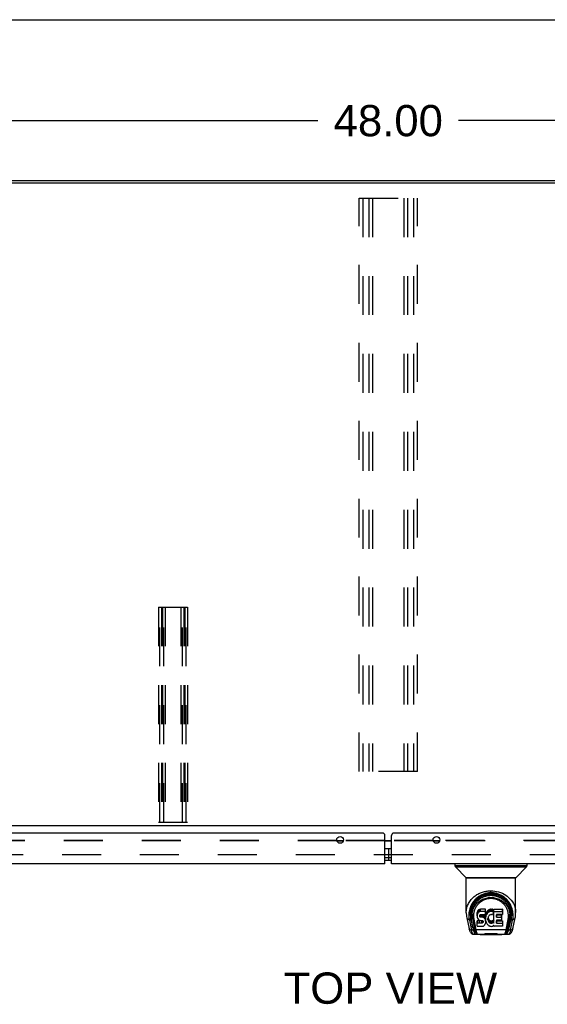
# Model space of a CAD drawing. Header units: inches. Extents: x 0 to 198, y 0 to 128.
# Tile 18 of 26: x 57 to 72, y 100 to 128. Entities that reach past the tile are written whole.
import ezdxf

# ---------------------------------------------------------------- set-up
doc = ezdxf.new("R2010")
doc.units = ezdxf.units.IN
doc.header["$LTSCALE"] = 10.872093
doc.header["$MEASUREMENT"] = 0
doc.linetypes.add('HIDDEN', pattern=[0.2, 0.1, -0.1])
doc.layers.get('0').update_dxf_attribs({"linetype": 'CONTINUOUS'})
for name, color, linetype in [('DEFAULT_2', 8, 'HIDDEN'), ('DIMENSIONS', 7, 'CONTINUOUS'), ('MASTER_DOOR_ASSEMBLY', 7, 'CONTINUOUS'), ('SLAVE_DOOR_ASSEMBLY', 7, 'CONTINUOUS')]:
    doc.layers.add(name, color=color, linetype=linetype)
doc.styles.get("Standard").update_dxf_attribs({"font": 'arial.ttf'})
doc.dimstyles.new('DIMSTYLE_1', dxfattribs={"dimtxt": 0.872093, "dimasz": 1.162791, "dimexe": 0.09, "dimexo": 0.07, "dimgap": 0.0375, "dimtad": 0, "dimtih": 1, "dimtoh": 1, "dimzin": 4, "dimdsep": 46, "dimtxsty": 'Standard', "dimblk": '_FILLED', "dimblk1": '_FILLED', "dimblk2": '_FILLED', "dimcen": 0.09, "dimazin": 1, "dimtfac": 1, "dimtdec": 3, "dimtofl": 0, "dimtmove": 0, "dimatfit": 3, "dimldrblk": '_FILLED', "dimfxl": 0, "dimtolj": 1, "dimtzin": 4, "dimarcsym": 0})

# ---------------------------------------------------------------- blocks, each defined once
blk = doc.blocks.new('_FILLED')
at = {"color": 0, "linetype": 'ByBlock'}
blk.add_solid([(0, 0), (-1, 0.2), (-1, -0.2)], dxfattribs=at)
blk = doc.blocks.new('*D1')
at = {"layer": 'DIMENSIONS', "color": 2, "linetype": 'Continuous'}
for p, q in [((43.179, 124.031), (43.179, 126.137)), ((91.179, 124.031), (91.179, 126.137)), ((43.179, 125.09), (65.219, 125.09)), ((91.179, 125.09), (69.138, 125.09))]:
    blk.add_line(p, q, dxfattribs=at)
at = {"layer": 'DIMENSIONS', "color": 2, "linetype": 'Continuous', "xscale": 1.1627906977, "yscale": 1.1627906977, "zscale": 1.1627906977, "rotation": 180}
blk.add_blockref('_FILLED', (43.179, 125.09), dxfattribs=at)
at = {"layer": 'DIMENSIONS', "color": 2, "linetype": 'Continuous', "xscale": 1.1627906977, "yscale": 1.1627906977, "zscale": 1.1627906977}
blk.add_blockref('_FILLED', (91.179, 125.09), dxfattribs=at)
at = {"layer": 'DIMENSIONS', "color": 2, "linetype": 'Continuous', "insert": (67.179, 125.526), "char_height": 0.8721, "width": 3.04746, "attachment_point": 2, "line_spacing_factor": 0.9}
blk.add_mtext('48.00', dxfattribs=at)

msp = doc.modelspace()

# ---------------------------------------------------------------- linework, layer by layer
at = {"color": 7, "linetype": 'Continuous'}
for p, q in [((0, 127.907), (197.674, 127.907)), ((86.49, 123.406), (47.868, 123.406))]:
    msp.add_line(p, q, dxfattribs=at)
at = {"color": 3, "linetype": 'Continuous'}
for p, q in [((43.291, 123.354), (91.067, 123.354)), ((91.127, 105.406), (43.231, 105.406)), ((65.742, 105.002), (65.928, 105.002)), ((65.745, 104.986), (65.924, 104.986)), ((67.085, 105.002), (67.272, 105.002)), ((67.085, 104.986), (67.272, 104.986)), ((68.429, 105.002), (68.616, 105.002)), ((68.433, 104.986), (68.612, 104.986))]:
    msp.add_line(p, q, dxfattribs=at)
at = {"layer": 'DEFAULT_2', "color": 8, "linetype": 'HIDDEN'}
for p, q in [((66.366, 106.927), (66.366, 122.927)), ((66.366, 122.927), (67.991, 122.927)), ((66.47, 122.927), (66.47, 106.927)), ((66.637, 122.927), (66.637, 106.927)), ((66.741, 122.927), (66.741, 106.927)), ((67.616, 122.927), (67.616, 106.927)), ((67.72, 122.927), (67.72, 106.927)), ((67.887, 122.927), (67.887, 106.927)), ((67.991, 106.927), (67.991, 122.927)), ((60.772, 111.51), (60.772, 105.51)), ((60.772, 111.51), (61.585, 111.51)), ((60.812, 105.51), (60.812, 111.51)), ((60.852, 111.51), (60.852, 105.51)), ((60.88, 111.51), (60.88, 105.51)), ((60.92, 105.51), (60.92, 111.51)), ((60.96, 111.51), (60.96, 105.51)), ((61.397, 111.51), (61.397, 105.51)), ((61.437, 105.51), (61.437, 111.51)), ((61.477, 111.51), (61.477, 105.51)), ((61.505, 111.51), (61.505, 105.51)), ((61.545, 105.51), (61.545, 111.51)), ((61.585, 111.51), (61.585, 105.51)), ((67.991, 106.927), (66.366, 106.927)), ((60.772, 105.51), (61.585, 105.51)), ((65.745, 104.986), (44.91, 104.986)), ((65.742, 105.002), (44.929, 105.002)), ((67.085, 104.986), (65.924, 104.986)), ((67.085, 105.002), (65.928, 105.002)), ((68.429, 105.002), (67.272, 105.002)), ((68.433, 104.986), (67.272, 104.986)), ((89.447, 104.986), (68.612, 104.986)), ((89.429, 105.002), (68.616, 105.002)), ((89.611, 104.594), (44.746, 104.594))]:
    msp.add_line(p, q, dxfattribs=at)
at = {"layer": 'MASTER_DOOR_ASSEMBLY', "color": 3, "linetype": 'Continuous'}
for p, q in [((67.272, 104.348), (67.272, 105.14)), ((90.784, 105.202), (67.335, 105.202)), ((90.557, 104.348), (67.272, 104.348))]:
    msp.add_line(p, q, dxfattribs=at)
at = {"layer": 'MASTER_DOOR_ASSEMBLY', "color": 7, "linetype": 'Continuous'}
for p, q in [((67.182, 104.772), (67.272, 104.772)), ((67.182, 104.772), (67.182, 104.452)), ((67.272, 104.512), (67.085, 104.512)), ((67.182, 104.452), (67.272, 104.452)), ((69.039, 104.348), (69.039, 104.286)), ((71.047, 104.286), (69.039, 104.286)), ((69.051, 104.258), (71.036, 104.258)), ((69.349, 103.96), (69.051, 104.258)), ((70.738, 103.96), (71.036, 104.258)), ((71.047, 104.348), (71.047, 104.286)), ((70.738, 103.96), (69.349, 103.96)), ((69.354, 103.955), (70.732, 103.955)), ((69.354, 102.983), (69.354, 103.955)), ((70.732, 102.983), (70.732, 103.955)), ((70.043, 103.538), (70.043, 103.594)), ((69.696, 103.06), (69.687, 103.052)), ((69.705, 103.066), (69.696, 103.06)), ((69.696, 102.993), (69.696, 103.06)), ((69.727, 103.076), (69.705, 103.066)), ((69.705, 102.999), (69.705, 103.066)), ((69.75, 103.083), (69.727, 103.076)), ((69.727, 103.009), (69.727, 103.076)), ((69.89, 103.083), (69.75, 103.083)), ((69.75, 103.017), (69.75, 103.083)), ((69.892, 103.041), (69.89, 103.083)), ((69.89, 103.017), (69.89, 103.083)), ((69.986, 103.066), (69.968, 103.053)), ((70.006, 103.075), (69.986, 103.066)), ((69.986, 102.999), (69.986, 103.066)), ((70.028, 103.08), (70.006, 103.075)), ((70.006, 103.008), (70.006, 103.075)), ((70.05, 103.082), (70.028, 103.08)), ((70.028, 103.013), (70.028, 103.08)), ((70.05, 103.082), (70.073, 103.081)), ((70.05, 103.015), (70.05, 103.082)), ((70.084, 103.08), (70.073, 103.081)), ((70.073, 103.015), (70.073, 103.081)), ((70.094, 103.076), (70.084, 103.08)), ((70.084, 103.013), (70.084, 103.08)), ((70.113, 103.064), (70.094, 103.076)), ((70.094, 103.01), (70.094, 103.076)), ((70.113, 103.064), (70.113, 102.998)), ((70.115, 103.061), (70.115, 102.998)), ((70.123, 103.081), (70.36, 103.081)), ((70.123, 102.689), (70.123, 103.081)), ((70.36, 103.081), (70.36, 103.015)), ((70.364, 103.077), (70.364, 102.936)), ((69.37, 102.84), (69.435, 102.534)), ((69.48, 103.014), (69.479, 102.951)), ((69.485, 102.801), (69.485, 102.855)), ((69.485, 102.801), (69.544, 102.523)), ((69.542, 102.562), (69.489, 102.833)), ((69.516, 102.941), (69.516, 102.918)), ((69.526, 102.82), (69.583, 102.527)), ((69.527, 102.816), (69.529, 102.812)), ((69.564, 102.799), (69.622, 102.507)), ((69.659, 102.986), (69.657, 102.963)), ((69.657, 102.896), (69.657, 102.963)), ((69.659, 102.919), (69.657, 102.896)), ((69.657, 102.896), (69.658, 102.872)), ((69.658, 102.872), (69.662, 102.848)), ((69.664, 103.01), (69.659, 102.986)), ((69.659, 102.919), (69.659, 102.986)), ((69.664, 102.943), (69.659, 102.919)), ((69.662, 102.848), (69.67, 102.826)), ((69.674, 103.032), (69.664, 103.01)), ((69.664, 102.943), (69.664, 103.01)), ((69.674, 102.965), (69.664, 102.943)), ((69.67, 102.826), (69.683, 102.806)), ((69.687, 103.052), (69.674, 103.032)), ((69.674, 102.965), (69.674, 103.032)), ((69.687, 102.985), (69.674, 102.965)), ((69.683, 102.806), (69.7, 102.789)), ((69.687, 102.985), (69.687, 103.052)), ((69.696, 102.993), (69.687, 102.985)), ((69.705, 102.999), (69.696, 102.993)), ((69.7, 102.789), (69.719, 102.775)), ((69.727, 103.009), (69.705, 102.999)), ((69.75, 103.017), (69.727, 103.009)), ((69.728, 102.884), (69.729, 102.899)), ((69.729, 102.876), (69.728, 102.884)), ((69.729, 102.899), (69.731, 102.914)), ((69.729, 102.876), (69.729, 102.899)), ((69.731, 102.869), (69.729, 102.876)), ((69.731, 102.914), (69.734, 102.921)), ((69.731, 102.869), (69.731, 102.914)), ((69.736, 102.863), (69.731, 102.869)), ((69.734, 102.921), (69.74, 102.926)), ((69.736, 102.863), (69.736, 102.922)), ((69.742, 102.859), (69.736, 102.863)), ((69.74, 102.926), (69.754, 102.93)), ((69.742, 102.926), (69.741, 102.926)), ((69.756, 102.922), (69.742, 102.926)), ((69.742, 102.859), (69.742, 102.926)), ((69.756, 102.855), (69.742, 102.859)), ((69.89, 103.017), (69.75, 103.017)), ((69.754, 102.93), (69.769, 102.931)), ((69.78, 102.922), (69.756, 102.922)), ((69.756, 102.855), (69.756, 102.922)), ((69.78, 102.856), (69.756, 102.855)), ((69.769, 102.931), (69.882, 102.931)), ((69.804, 102.921), (69.78, 102.922)), ((69.78, 102.856), (69.78, 102.922)), ((69.804, 102.854), (69.78, 102.856)), ((69.828, 102.916), (69.804, 102.921)), ((69.804, 102.854), (69.804, 102.921)), ((69.828, 102.849), (69.804, 102.854)), ((69.839, 102.911), (69.828, 102.916)), ((69.828, 102.849), (69.828, 102.916)), ((69.839, 102.844), (69.828, 102.849)), ((69.849, 102.904), (69.839, 102.911)), ((69.839, 102.844), (69.839, 102.911)), ((69.849, 102.838), (69.839, 102.844)), ((69.866, 102.888), (69.849, 102.904)), ((69.849, 102.838), (69.849, 102.904)), ((69.866, 102.821), (69.849, 102.838)), ((69.879, 102.868), (69.866, 102.888)), ((69.866, 102.821), (69.866, 102.888)), ((69.879, 102.801), (69.866, 102.821)), ((69.888, 102.845), (69.879, 102.868)), ((69.879, 102.801), (69.879, 102.868)), ((69.888, 102.779), (69.879, 102.801)), ((69.882, 102.931), (69.888, 102.932)), ((69.888, 102.932), (69.889, 102.937)), ((69.889, 102.842), (69.888, 102.845)), ((69.888, 102.779), (69.888, 102.845)), ((69.889, 102.937), (69.891, 102.95)), ((69.894, 102.919), (69.889, 102.875)), ((69.889, 102.808), (69.889, 102.875)), ((69.894, 102.853), (69.889, 102.808)), ((69.889, 102.808), (69.89, 102.786)), ((69.892, 102.974), (69.89, 103.017)), ((69.89, 102.786), (69.894, 102.764)), ((69.891, 102.95), (69.892, 102.974)), ((69.892, 102.974), (69.892, 103.041)), ((69.898, 102.941), (69.894, 102.919)), ((69.894, 102.853), (69.894, 102.919)), ((69.898, 102.874), (69.894, 102.853)), ((69.904, 102.963), (69.898, 102.941)), ((69.898, 102.874), (69.898, 102.941)), ((69.904, 102.896), (69.898, 102.874)), ((69.913, 102.983), (69.904, 102.963)), ((69.904, 102.896), (69.904, 102.963)), ((69.913, 102.917), (69.904, 102.896)), ((69.924, 103.003), (69.913, 102.983)), ((69.913, 102.917), (69.913, 102.983)), ((69.924, 102.936), (69.913, 102.917)), ((69.937, 103.021), (69.924, 103.003)), ((69.924, 102.936), (69.924, 103.003)), ((69.937, 102.954), (69.924, 102.936)), ((69.951, 103.038), (69.937, 103.021)), ((69.937, 102.954), (69.937, 103.021)), ((69.951, 102.971), (69.937, 102.954)), ((69.968, 103.053), (69.951, 103.038)), ((69.951, 102.971), (69.951, 103.038)), ((69.968, 102.986), (69.951, 102.971)), ((69.96, 102.824), (69.959, 102.797)), ((69.959, 102.797), (69.96, 102.784)), ((69.963, 102.851), (69.96, 102.824)), ((69.96, 102.784), (69.96, 102.824)), ((69.96, 102.784), (69.963, 102.771)), ((69.962, 102.843), (69.963, 102.838)), ((69.967, 102.863), (69.963, 102.851)), ((69.963, 102.838), (69.973, 102.813)), ((69.963, 102.771), (69.963, 102.838)), ((69.972, 102.875), (69.967, 102.863)), ((69.968, 102.986), (69.968, 103.053)), ((69.986, 102.999), (69.968, 102.986)), ((69.987, 102.898), (69.972, 102.875)), ((69.973, 102.813), (69.987, 102.79)), ((69.973, 102.746), (69.973, 102.813)), ((70.006, 103.008), (69.986, 102.999)), ((69.995, 102.909), (69.987, 102.898)), ((69.987, 102.79), (69.996, 102.78)), ((69.987, 102.723), (69.987, 102.79)), ((70.006, 102.916), (69.995, 102.909)), ((70.028, 103.013), (70.006, 103.008)), ((70.031, 102.927), (70.006, 102.916)), ((70.05, 103.015), (70.028, 103.013)), ((70.043, 102.93), (70.031, 102.927)), ((70.057, 102.93), (70.043, 102.93)), ((70.073, 103.015), (70.05, 103.015)), ((70.07, 102.927), (70.057, 102.93)), ((70.082, 102.922), (70.07, 102.927)), ((70.084, 103.013), (70.073, 103.015)), ((70.094, 103.01), (70.084, 103.013)), ((70.114, 102.992), (70.088, 102.924)), ((70.113, 102.998), (70.094, 103.01)), ((70.123, 103.015), (70.36, 103.015)), ((70.193, 102.927), (70.193, 102.859)), ((70.36, 102.931), (70.198, 102.931)), ((70.198, 102.922), (70.329, 102.922)), ((70.198, 102.855), (70.198, 102.922)), ((70.198, 102.855), (70.329, 102.855)), ((70.329, 102.922), (70.329, 102.855)), ((70.334, 102.917), (70.334, 102.777)), ((70.465, 102.507), (70.522, 102.796)), ((70.504, 102.527), (70.561, 102.817)), ((70.542, 102.523), (70.602, 102.801)), ((70.545, 102.562), (70.598, 102.833)), ((70.561, 102.817), (70.561, 102.821)), ((70.602, 102.855), (70.602, 102.801)), ((70.607, 103.014), (70.608, 102.951)), ((70.614, 102.941), (70.614, 102.941)), ((70.614, 102.928), (70.614, 102.928)), ((70.652, 102.534), (70.717, 102.84)), ((69.441, 102.773), (69.5, 102.495)), ((69.576, 102.562), (69.542, 102.562)), ((70.465, 102.507), (69.622, 102.507)), ((69.66, 102.61), (69.66, 102.752)), ((69.724, 102.757), (69.664, 102.756)), ((69.664, 102.689), (69.664, 102.756)), ((69.724, 102.69), (69.664, 102.689)), ((69.665, 102.605), (69.809, 102.605)), ((69.719, 102.775), (69.731, 102.771)), ((69.784, 102.757), (69.724, 102.757)), ((69.724, 102.69), (69.724, 102.757)), ((69.784, 102.69), (69.724, 102.69)), ((69.731, 102.771), (69.742, 102.769)), ((69.742, 102.769), (69.79, 102.769)), ((69.8, 102.758), (69.784, 102.757)), ((69.784, 102.69), (69.784, 102.757)), ((69.8, 102.691), (69.784, 102.69)), ((69.79, 102.769), (69.797, 102.768)), ((69.797, 102.768), (69.804, 102.766)), ((69.806, 102.762), (69.8, 102.758)), ((69.8, 102.691), (69.8, 102.758)), ((69.806, 102.695), (69.8, 102.691)), ((69.804, 102.766), (69.81, 102.761)), ((69.808, 102.763), (69.806, 102.762)), ((69.806, 102.695), (69.806, 102.762)), ((69.812, 102.7), (69.806, 102.695)), ((69.809, 102.605), (69.821, 102.607)), ((69.81, 102.761), (69.815, 102.755)), ((69.812, 102.7), (69.812, 102.76)), ((69.821, 102.712), (69.812, 102.7)), ((69.815, 102.755), (69.822, 102.742)), ((69.821, 102.712), (69.821, 102.743)), ((69.823, 102.719), (69.821, 102.712)), ((69.821, 102.607), (69.832, 102.611)), ((69.822, 102.742), (69.824, 102.726)), ((69.823, 102.719), (69.823, 102.731)), ((69.824, 102.726), (69.823, 102.719)), ((69.832, 102.611), (69.852, 102.625)), ((69.852, 102.625), (69.869, 102.641)), ((69.869, 102.641), (69.875, 102.651)), ((69.875, 102.651), (69.881, 102.662)), ((69.881, 102.662), (69.889, 102.685)), ((69.895, 102.755), (69.888, 102.779)), ((69.889, 102.685), (69.896, 102.708)), ((69.894, 102.764), (69.898, 102.742)), ((69.897, 102.732), (69.895, 102.755)), ((69.896, 102.708), (69.897, 102.732)), ((69.897, 102.732), (69.897, 102.746)), ((69.898, 102.742), (69.905, 102.721)), ((69.905, 102.721), (69.926, 102.682)), ((69.926, 102.682), (69.939, 102.663)), ((69.939, 102.663), (69.954, 102.647)), ((69.954, 102.647), (69.97, 102.632)), ((69.963, 102.771), (69.973, 102.746)), ((69.97, 102.632), (69.988, 102.618)), ((69.973, 102.746), (69.987, 102.723)), ((69.987, 102.723), (69.996, 102.713)), ((69.988, 102.618), (69.998, 102.613)), ((69.996, 102.78), (70.006, 102.771)), ((69.996, 102.713), (69.996, 102.78)), ((69.996, 102.713), (70.006, 102.704)), ((69.998, 102.613), (70.008, 102.609)), ((70.006, 102.771), (70.017, 102.763)), ((70.006, 102.704), (70.006, 102.771)), ((70.006, 102.704), (70.017, 102.697)), ((70.008, 102.609), (70.03, 102.603)), ((70.017, 102.763), (70.029, 102.759)), ((70.017, 102.697), (70.017, 102.763)), ((70.017, 102.697), (70.029, 102.692)), ((70.029, 102.759), (70.042, 102.756)), ((70.029, 102.692), (70.029, 102.759)), ((70.029, 102.692), (70.042, 102.689)), ((70.03, 102.603), (70.052, 102.601)), ((70.042, 102.756), (70.056, 102.756)), ((70.042, 102.689), (70.042, 102.756)), ((70.042, 102.689), (70.056, 102.689)), ((70.052, 102.601), (70.074, 102.604)), ((70.056, 102.756), (70.069, 102.758)), ((70.056, 102.689), (70.056, 102.756)), ((70.056, 102.689), (70.069, 102.691)), ((70.069, 102.758), (70.082, 102.762)), ((70.069, 102.691), (70.069, 102.758)), ((70.069, 102.691), (70.082, 102.695)), ((70.074, 102.604), (70.095, 102.611)), ((70.082, 102.762), (70.094, 102.767)), ((70.082, 102.695), (70.082, 102.762)), ((70.082, 102.695), (70.094, 102.7)), ((70.094, 102.767), (70.105, 102.775)), ((70.094, 102.7), (70.094, 102.767)), ((70.094, 102.7), (70.105, 102.708)), ((70.095, 102.611), (70.114, 102.622)), ((70.105, 102.775), (70.105, 102.708)), ((70.111, 102.774), (70.123, 102.756)), ((70.111, 102.707), (70.111, 102.774)), ((70.111, 102.707), (70.123, 102.689)), ((70.114, 102.622), (70.115, 102.623)), ((70.125, 102.623), (70.115, 102.623)), ((70.125, 102.61), (70.125, 102.623)), ((70.361, 102.605), (70.13, 102.605)), ((70.195, 102.768), (70.195, 102.691)), ((70.329, 102.773), (70.199, 102.773)), ((70.199, 102.753), (70.361, 102.753)), ((70.199, 102.686), (70.199, 102.753)), ((70.199, 102.686), (70.361, 102.686)), ((70.361, 102.753), (70.361, 102.686)), ((70.365, 102.749), (70.365, 102.61)), ((70.545, 102.562), (70.511, 102.562)), ((70.587, 102.495), (70.646, 102.773)), ((69.559, 102.38), (69.76, 102.38)), ((69.601, 102.459), (69.593, 102.459)), ((69.619, 102.419), (69.598, 102.419)), ((69.599, 102.463), (69.602, 102.453)), ((69.603, 102.452), (69.602, 102.453)), ((69.647, 102.381), (69.639, 102.38)), ((69.645, 102.38), (69.639, 102.38)), ((69.645, 102.38), (69.644, 102.38)), ((70.337, 102.368), (69.75, 102.368)), ((70.219, 102.388), (69.868, 102.388)), ((70.327, 102.38), (70.528, 102.38)), ((70.448, 102.38), (70.44, 102.381)), ((70.443, 102.38), (70.442, 102.38)), ((70.489, 102.419), (70.468, 102.419)), ((70.484, 102.453), (70.488, 102.463)), ((70.484, 102.452), (70.484, 102.453)), ((70.494, 102.459), (70.486, 102.459))]:
    msp.add_line(p, q, dxfattribs=at)
for points in [[(69.354, 102.983), (69.354, 102.988), (69.356, 103.021), (69.359, 103.055), (69.365, 103.087), (69.372, 103.12), (69.381, 103.152), (69.392, 103.183), (69.405, 103.213), (69.419, 103.242), (69.435, 103.27), (69.453, 103.297), (69.471, 103.323), (69.491, 103.348), (69.512, 103.371), (69.533, 103.394), (69.556, 103.415), (69.579, 103.434), (69.603, 103.453), (69.627, 103.47), (69.652, 103.486), (69.677, 103.5), (69.703, 103.514), (69.729, 103.526), (69.754, 103.537), (69.78, 103.547), (69.807, 103.556), (69.833, 103.564), (69.859, 103.571), (69.886, 103.577), (69.912, 103.582), (69.939, 103.586), (69.965, 103.59), (69.991, 103.592), (70.017, 103.593), (70.043, 103.594)], [(69.432, 102.895), (69.435, 102.95), (69.439, 102.986), (69.445, 103.022), (69.454, 103.056), (69.464, 103.09), (69.476, 103.123), (69.489, 103.155), (69.504, 103.186), (69.521, 103.215), (69.539, 103.243), (69.558, 103.269), (69.578, 103.294), (69.598, 103.317), (69.62, 103.339), (69.642, 103.359), (69.664, 103.378), (69.687, 103.395), (69.711, 103.411), (69.734, 103.426), (69.758, 103.439), (69.781, 103.451), (69.805, 103.462), (69.829, 103.471), (69.853, 103.48), (69.877, 103.487), (69.901, 103.493), (69.925, 103.498), (69.948, 103.503), (69.972, 103.506), (69.996, 103.508), (70.02, 103.51), (70.043, 103.51), (70.067, 103.51), (70.091, 103.508), (70.114, 103.506), (70.138, 103.503), (70.162, 103.498), (70.186, 103.493), (70.21, 103.487), (70.233, 103.48), (70.257, 103.471), (70.281, 103.462), (70.305, 103.451), (70.329, 103.439), (70.353, 103.426), (70.376, 103.411), (70.399, 103.396), (70.422, 103.378), (70.445, 103.359), (70.467, 103.339), (70.488, 103.317), (70.509, 103.294), (70.529, 103.269), (70.548, 103.243), (70.566, 103.215), (70.582, 103.186), (70.598, 103.155), (70.611, 103.123), (70.623, 103.09), (70.633, 103.056), (70.641, 103.022), (70.648, 102.986), (70.652, 102.95)], [(70.043, 103.538), (70.021, 103.537), (69.999, 103.536), (69.976, 103.534), (69.953, 103.531), (69.93, 103.527), (69.907, 103.522), (69.884, 103.517), (69.861, 103.51), (69.838, 103.502), (69.815, 103.494), (69.792, 103.484), (69.769, 103.473), (69.746, 103.461), (69.724, 103.447), (69.701, 103.433), (69.679, 103.417), (69.657, 103.4), (69.635, 103.381), (69.614, 103.361), (69.593, 103.34), (69.573, 103.317), (69.554, 103.293), (69.536, 103.267), (69.519, 103.24), (69.503, 103.211), (69.489, 103.182), (69.476, 103.151), (69.464, 103.119), (69.454, 103.086), (69.446, 103.053), (69.44, 103.019), (69.436, 102.984), (69.434, 102.949), (69.433, 102.914)], [(69.473, 102.941), (69.475, 102.983), (69.483, 103.035), (69.494, 103.084), (69.51, 103.13), (69.528, 103.174), (69.55, 103.214), (69.574, 103.253), (69.601, 103.289), (69.631, 103.322), (69.663, 103.353), (69.697, 103.381), (69.734, 103.407), (69.773, 103.43), (69.814, 103.45), (69.857, 103.467), (69.901, 103.481), (69.947, 103.49), (69.994, 103.496), (70.042, 103.498), (70.089, 103.497), (70.136, 103.491), (70.182, 103.481), (70.226, 103.468), (70.269, 103.452), (70.311, 103.432), (70.35, 103.409), (70.386, 103.384), (70.421, 103.356), (70.453, 103.325), (70.483, 103.292), (70.51, 103.256), (70.535, 103.218), (70.557, 103.178), (70.576, 103.134), (70.591, 103.089), (70.603, 103.04), (70.611, 102.988), (70.614, 102.941)], [(69.516, 102.941), (69.517, 102.961), (69.518, 102.985), (69.521, 103.009), (69.525, 103.033), (69.529, 103.057), (69.535, 103.08), (69.542, 103.102), (69.55, 103.125), (69.558, 103.146), (69.568, 103.167), (69.578, 103.187), (69.589, 103.207), (69.6, 103.226), (69.612, 103.244), (69.625, 103.261), (69.638, 103.278), (69.652, 103.294), (69.666, 103.309), (69.68, 103.323), (69.695, 103.336), (69.71, 103.349), (69.725, 103.361), (69.741, 103.372), (69.756, 103.383), (69.772, 103.393), (69.788, 103.402), (69.804, 103.41), (69.82, 103.418), (69.836, 103.425), (69.851, 103.432), (69.867, 103.438), (69.883, 103.443), (69.899, 103.448), (69.915, 103.452), (69.931, 103.456), (69.947, 103.459), (69.963, 103.462), (69.979, 103.464), (69.995, 103.466), (70.011, 103.467), (70.027, 103.468), (70.043, 103.468), (70.059, 103.468), (70.075, 103.467), (70.09, 103.466), (70.106, 103.464), (70.122, 103.462), (70.138, 103.459), (70.154, 103.456), (70.17, 103.452), (70.186, 103.448), (70.202, 103.443), (70.218, 103.438), (70.234, 103.432), (70.25, 103.425), (70.266, 103.418), (70.282, 103.411), (70.298, 103.402), (70.314, 103.393), (70.33, 103.383), (70.345, 103.373), (70.361, 103.362), (70.376, 103.35), (70.391, 103.337), (70.406, 103.324), (70.42, 103.309), (70.434, 103.294), (70.448, 103.278), (70.461, 103.262), (70.474, 103.244), (70.486, 103.226), (70.498, 103.207), (70.509, 103.188), (70.519, 103.167), (70.529, 103.147), (70.537, 103.125), (70.545, 103.103), (70.552, 103.08), (70.557, 103.057), (70.562, 103.033), (70.566, 103.01), (70.568, 102.985), (70.57, 102.961), (70.57, 102.941)], [(69.516, 102.918), (69.518, 102.956), (69.524, 102.998), (69.533, 103.04), (69.547, 103.081), (69.564, 103.12), (69.585, 103.157), (69.608, 103.192), (69.633, 103.224), (69.66, 103.253), (69.689, 103.279), (69.719, 103.302), (69.75, 103.323), (69.782, 103.341), (69.814, 103.357), (69.846, 103.37), (69.879, 103.381), (69.912, 103.39), (69.945, 103.397), (69.978, 103.402), (70.011, 103.404), (70.044, 103.405), (70.077, 103.404), (70.11, 103.402), (70.142, 103.397), (70.175, 103.39), (70.208, 103.381), (70.24, 103.37), (70.272, 103.357), (70.304, 103.342), (70.335, 103.324), (70.366, 103.303), (70.396, 103.28), (70.426, 103.253), (70.454, 103.224), (70.479, 103.192), (70.503, 103.157), (70.523, 103.12), (70.54, 103.081), (70.554, 103.04), (70.563, 102.997), (70.569, 102.954), (70.57, 102.918)], [(70.522, 102.796), (70.526, 102.818), (70.528, 102.84), (70.53, 102.862), (70.531, 102.884), (70.531, 102.906), (70.529, 102.928), (70.527, 102.95), (70.524, 102.972), (70.52, 102.993), (70.515, 103.014), (70.509, 103.035), (70.502, 103.056), (70.494, 103.076), (70.486, 103.095), (70.476, 103.114), (70.466, 103.133), (70.456, 103.15), (70.445, 103.166), (70.433, 103.183), (70.421, 103.199), (70.409, 103.213), (70.396, 103.227), (70.382, 103.24), (70.368, 103.253), (70.355, 103.265), (70.341, 103.276), (70.327, 103.287), (70.312, 103.297), (70.298, 103.306), (70.284, 103.314), (70.269, 103.322), (70.254, 103.33), (70.239, 103.336), (70.225, 103.343), (70.21, 103.348), (70.195, 103.354), (70.18, 103.358), (70.165, 103.362), (70.15, 103.366), (70.134, 103.369), (70.119, 103.372), (70.104, 103.374), (70.089, 103.375), (70.074, 103.377), (70.059, 103.377), (70.044, 103.378), (70.029, 103.377), (70.014, 103.377), (69.998, 103.375), (69.983, 103.374), (69.968, 103.372), (69.953, 103.369), (69.938, 103.366), (69.923, 103.362), (69.908, 103.358), (69.893, 103.354), (69.878, 103.349), (69.863, 103.343), (69.849, 103.337), (69.834, 103.33), (69.819, 103.323), (69.804, 103.315), (69.79, 103.307), (69.776, 103.298), (69.762, 103.288), (69.747, 103.277), (69.733, 103.266), (69.72, 103.255), (69.706, 103.242), (69.692, 103.228), (69.68, 103.215), (69.667, 103.2), (69.655, 103.184), (69.643, 103.168), (69.632, 103.151), (69.621, 103.134), (69.611, 103.116), (69.602, 103.096), (69.593, 103.077), (69.586, 103.058), (69.579, 103.037), (69.572, 103.016), (69.567, 102.995), (69.563, 102.974)], [(70.043, 103.594), (70.096, 103.592), (70.148, 103.586), (70.202, 103.577), (70.255, 103.564), (70.309, 103.546), (70.362, 103.524), (70.411, 103.5), (70.456, 103.472), (70.497, 103.443), (70.535, 103.411), (70.573, 103.374), (70.608, 103.333), (70.641, 103.286), (70.671, 103.236), (70.696, 103.18), (70.715, 103.121), (70.727, 103.057), (70.732, 102.991), (70.732, 102.984)], [(70.653, 102.914), (70.653, 102.949), (70.651, 102.984), (70.647, 103.019), (70.641, 103.053), (70.633, 103.086), (70.623, 103.119), (70.611, 103.151), (70.598, 103.182), (70.584, 103.211), (70.568, 103.24), (70.551, 103.267), (70.533, 103.292), (70.514, 103.317), (70.494, 103.339), (70.473, 103.361), (70.452, 103.381), (70.43, 103.4), (70.408, 103.417), (70.386, 103.433), (70.363, 103.447), (70.341, 103.461), (70.318, 103.473), (70.295, 103.484), (70.272, 103.494), (70.249, 103.502), (70.226, 103.51), (70.203, 103.517), (70.179, 103.522), (70.156, 103.527), (70.133, 103.531), (70.111, 103.534), (70.088, 103.536), (70.066, 103.537), (70.043, 103.538)], [(69.354, 102.983), (69.355, 102.956), (69.358, 102.914), (69.364, 102.872), (69.37, 102.84)], [(69.37, 102.84), (69.37, 102.839), (69.373, 102.831), (69.377, 102.823), (69.384, 102.817), (69.392, 102.811), (69.401, 102.806), (69.412, 102.803), (69.424, 102.8), (69.436, 102.8)], [(69.436, 102.8), (69.434, 102.819), (69.433, 102.838), (69.432, 102.856), (69.432, 102.875), (69.432, 102.895)], [(69.467, 102.926), (69.462, 102.922), (69.456, 102.918), (69.449, 102.916), (69.441, 102.914), (69.433, 102.914)], [(69.441, 102.8), (69.441, 102.8), (69.44, 102.8), (69.439, 102.8), (69.438, 102.8), (69.437, 102.8), (69.436, 102.8)], [(69.441, 102.773), (69.44, 102.777), (69.439, 102.782), (69.438, 102.786), (69.438, 102.791), (69.437, 102.795), (69.436, 102.8)], [(69.48, 102.828), (69.479, 102.823), (69.476, 102.818), (69.473, 102.814), (69.468, 102.81), (69.462, 102.806), (69.456, 102.803), (69.449, 102.801), (69.441, 102.8)], [(69.447, 102.773), (69.453, 102.774), (69.46, 102.776), (69.466, 102.779), (69.472, 102.782), (69.477, 102.786), (69.481, 102.791), (69.483, 102.796), (69.485, 102.801)], [(69.473, 102.941), (69.472, 102.936), (69.47, 102.931), (69.467, 102.926)], [(69.473, 102.928), (69.473, 102.932), (69.473, 102.941)], [(69.473, 102.928), (69.473, 102.922), (69.473, 102.903), (69.474, 102.884), (69.476, 102.865), (69.478, 102.847), (69.48, 102.828)], [(69.48, 102.828), (69.481, 102.823), (69.482, 102.819), (69.483, 102.815), (69.483, 102.81), (69.484, 102.806), (69.485, 102.801)], [(69.516, 102.918), (69.517, 102.901), (69.518, 102.873), (69.522, 102.845), (69.526, 102.82)], [(69.526, 102.82), (69.526, 102.819), (69.527, 102.816)], [(69.565, 102.796), (69.559, 102.796), (69.554, 102.796), (69.549, 102.797), (69.544, 102.799), (69.539, 102.801), (69.536, 102.803), (69.532, 102.806), (69.53, 102.809), (69.528, 102.813), (69.526, 102.817)], [(69.529, 102.812), (69.531, 102.809), (69.534, 102.806), (69.538, 102.804), (69.543, 102.802), (69.548, 102.8), (69.553, 102.799), (69.559, 102.799), (69.564, 102.799)], [(69.563, 102.974), (69.56, 102.953), (69.558, 102.931), (69.556, 102.909), (69.556, 102.887), (69.557, 102.865), (69.558, 102.843), (69.561, 102.821), (69.564, 102.799)], [(70.522, 102.796), (70.527, 102.796), (70.533, 102.796), (70.538, 102.797), (70.543, 102.799), (70.547, 102.801), (70.551, 102.803), (70.555, 102.806), (70.557, 102.809), (70.559, 102.813), (70.561, 102.817)], [(70.561, 102.821), (70.562, 102.824), (70.562, 102.827), (70.563, 102.83), (70.563, 102.833), (70.564, 102.836), (70.564, 102.839), (70.565, 102.843), (70.565, 102.846), (70.566, 102.85), (70.566, 102.853), (70.567, 102.857), (70.567, 102.861), (70.568, 102.865), (70.568, 102.869), (70.568, 102.873), (70.569, 102.877), (70.569, 102.882), (70.569, 102.886), (70.57, 102.891), (70.57, 102.896), (70.57, 102.9), (70.57, 102.905), (70.57, 102.91), (70.57, 102.915), (70.57, 102.941)], [(70.602, 102.801), (70.603, 102.806), (70.603, 102.81), (70.604, 102.815), (70.605, 102.819), (70.606, 102.823), (70.607, 102.828)], [(70.602, 102.801), (70.603, 102.796), (70.606, 102.791), (70.61, 102.787), (70.614, 102.783), (70.62, 102.779), (70.626, 102.777), (70.633, 102.774), (70.64, 102.773)], [(70.607, 102.828), (70.609, 102.847), (70.611, 102.865), (70.613, 102.884), (70.614, 102.903), (70.614, 102.922), (70.614, 102.928)], [(70.607, 102.828), (70.608, 102.823), (70.611, 102.817), (70.615, 102.812), (70.621, 102.808), (70.627, 102.805), (70.635, 102.802), (70.643, 102.8), (70.651, 102.8)], [(70.614, 102.941), (70.614, 102.933), (70.614, 102.928)], [(70.614, 102.941), (70.615, 102.936), (70.617, 102.931), (70.62, 102.926)], [(70.62, 102.926), (70.625, 102.922), (70.631, 102.918), (70.638, 102.916), (70.646, 102.914), (70.653, 102.914)], [(70.651, 102.8), (70.65, 102.795), (70.649, 102.791), (70.649, 102.786), (70.648, 102.782), (70.647, 102.777), (70.646, 102.773)], [(70.652, 102.95), (70.655, 102.895), (70.655, 102.875), (70.655, 102.856), (70.654, 102.838), (70.653, 102.819), (70.651, 102.8)], [(70.651, 102.8), (70.663, 102.8), (70.674, 102.802), (70.684, 102.805), (70.694, 102.81), (70.702, 102.815), (70.708, 102.822), (70.714, 102.83), (70.717, 102.838), (70.717, 102.84)], [(70.717, 102.84), (70.723, 102.871), (70.729, 102.913), (70.732, 102.956), (70.732, 102.983)], [(69.5, 102.495), (69.488, 102.495), (69.477, 102.497), (69.467, 102.5), (69.458, 102.505), (69.45, 102.51), (69.443, 102.517), (69.438, 102.525), (69.435, 102.533), (69.435, 102.534)], [(69.435, 102.534), (69.438, 102.52), (69.444, 102.498), (69.449, 102.48), (69.456, 102.463), (69.462, 102.449), (69.47, 102.435), (69.478, 102.423), (69.487, 102.412), (69.498, 102.402), (69.511, 102.393), (69.524, 102.386), (69.539, 102.382), (69.555, 102.38), (69.559, 102.38)], [(69.441, 102.773), (69.442, 102.773), (69.443, 102.773), (69.444, 102.773), (69.445, 102.773), (69.446, 102.773), (69.447, 102.773)], [(69.544, 102.523), (69.543, 102.518), (69.54, 102.513), (69.536, 102.509), (69.532, 102.505), (69.526, 102.501), (69.52, 102.498), (69.513, 102.496), (69.506, 102.495)], [(69.544, 102.523), (69.55, 102.499), (69.556, 102.479), (69.562, 102.461), (69.569, 102.446), (69.576, 102.435), (69.583, 102.426), (69.59, 102.421), (69.598, 102.419)], [(69.622, 102.507), (69.616, 102.506), (69.611, 102.507), (69.606, 102.508), (69.601, 102.509), (69.597, 102.511), (69.593, 102.513), (69.589, 102.516), (69.586, 102.519), (69.584, 102.522), (69.583, 102.526), (69.583, 102.527)], [(69.583, 102.527), (69.585, 102.515), (69.588, 102.502), (69.592, 102.488), (69.595, 102.475), (69.599, 102.463)], [(69.622, 102.507), (69.624, 102.492), (69.627, 102.479), (69.63, 102.466), (69.633, 102.454), (69.636, 102.442), (69.639, 102.432)], [(69.664, 102.756), (69.664, 102.756), (69.663, 102.756), (69.663, 102.756), (69.663, 102.756), (69.662, 102.756), (69.662, 102.755), (69.661, 102.755), (69.661, 102.755), (69.661, 102.754), (69.66, 102.754), (69.66, 102.753), (69.66, 102.753), (69.66, 102.752), (69.66, 102.752)], [(69.664, 102.689), (69.664, 102.689), (69.663, 102.689), (69.663, 102.689), (69.663, 102.689), (69.662, 102.689), (69.662, 102.688), (69.661, 102.688), (69.661, 102.688), (69.661, 102.687), (69.66, 102.687), (69.66, 102.687), (69.66, 102.686), (69.66, 102.685), (69.66, 102.685)], [(70.447, 102.432), (70.451, 102.442), (70.454, 102.454), (70.457, 102.466), (70.46, 102.479), (70.463, 102.492), (70.465, 102.507)], [(70.504, 102.527), (70.503, 102.523), (70.501, 102.52), (70.498, 102.517), (70.495, 102.514), (70.491, 102.511), (70.487, 102.509), (70.482, 102.508), (70.477, 102.507), (70.471, 102.506), (70.465, 102.507)], [(70.488, 102.463), (70.492, 102.475), (70.495, 102.488), (70.498, 102.502), (70.502, 102.515), (70.504, 102.527)], [(70.489, 102.419), (70.497, 102.421), (70.504, 102.426), (70.511, 102.435), (70.518, 102.446), (70.525, 102.461), (70.531, 102.479), (70.537, 102.499), (70.542, 102.523)], [(70.528, 102.38), (70.543, 102.381), (70.556, 102.384), (70.569, 102.389), (70.58, 102.396), (70.591, 102.404), (70.6, 102.413), (70.609, 102.423), (70.616, 102.433), (70.623, 102.445), (70.629, 102.457), (70.634, 102.471), (70.64, 102.486), (70.645, 102.503), (70.649, 102.522), (70.652, 102.534)], [(70.581, 102.495), (70.574, 102.496), (70.568, 102.498), (70.561, 102.501), (70.556, 102.504), (70.551, 102.508), (70.547, 102.513), (70.544, 102.518), (70.542, 102.523)], [(70.652, 102.533), (70.649, 102.526), (70.645, 102.518), (70.638, 102.512), (70.631, 102.506), (70.621, 102.501), (70.611, 102.497), (70.599, 102.495), (70.587, 102.495)], [(70.64, 102.773), (70.642, 102.773), (70.643, 102.773), (70.645, 102.773), (70.646, 102.773)], [(69.506, 102.495), (69.505, 102.495), (69.504, 102.495), (69.503, 102.495), (69.502, 102.495), (69.501, 102.495), (69.5, 102.495)], [(69.559, 102.38), (69.551, 102.382), (69.543, 102.387), (69.535, 102.397), (69.527, 102.41), (69.52, 102.426), (69.513, 102.446), (69.506, 102.469), (69.5, 102.495)], [(69.559, 102.38), (69.567, 102.381), (69.574, 102.383), (69.58, 102.386), (69.586, 102.391), (69.591, 102.397), (69.595, 102.404), (69.597, 102.411), (69.598, 102.419)], [(69.639, 102.432), (69.634, 102.432), (69.629, 102.432), (69.624, 102.434), (69.619, 102.435), (69.615, 102.438), (69.611, 102.441), (69.607, 102.444), (69.605, 102.448), (69.603, 102.452)], [(69.603, 102.452), (69.608, 102.44), (69.614, 102.427), (69.621, 102.417), (69.627, 102.407), (69.635, 102.399), (69.643, 102.392), (69.652, 102.387), (69.661, 102.383), (69.671, 102.38), (69.679, 102.38)], [(69.639, 102.432), (69.646, 102.416), (69.652, 102.403), (69.659, 102.393), (69.665, 102.386), (69.672, 102.381), (69.679, 102.38)], [(69.657, 102.385), (69.654, 102.383), (69.647, 102.381)], [(69.76, 102.38), (69.78, 102.38), (69.803, 102.382), (69.826, 102.384), (69.851, 102.387), (69.876, 102.39), (69.903, 102.393), (69.931, 102.395), (69.959, 102.398), (69.988, 102.399), (70.017, 102.4), (70.046, 102.401), (70.075, 102.4), (70.104, 102.399), (70.133, 102.397), (70.161, 102.395), (70.188, 102.392), (70.214, 102.389), (70.239, 102.386), (70.263, 102.384), (70.285, 102.382), (70.307, 102.38), (70.327, 102.38)], [(69.76, 102.38), (69.782, 102.38), (69.809, 102.382), (69.836, 102.385), (69.864, 102.387), (69.893, 102.39), (69.922, 102.393), (69.952, 102.395), (69.982, 102.397), (70.013, 102.398), (70.043, 102.399), (70.073, 102.398), (70.104, 102.397), (70.134, 102.395), (70.164, 102.393), (70.193, 102.39), (70.222, 102.387), (70.25, 102.385), (70.278, 102.382), (70.304, 102.38), (70.327, 102.38)], [(70.408, 102.38), (70.415, 102.38), (70.425, 102.383), (70.435, 102.387), (70.444, 102.392), (70.452, 102.399), (70.46, 102.407), (70.466, 102.417), (70.473, 102.427), (70.479, 102.44), (70.484, 102.452)], [(70.408, 102.38), (70.414, 102.381), (70.421, 102.386), (70.428, 102.393), (70.435, 102.403), (70.441, 102.416), (70.447, 102.432)], [(70.44, 102.381), (70.433, 102.383), (70.43, 102.385)], [(70.447, 102.432), (70.453, 102.432), (70.458, 102.432), (70.463, 102.434), (70.468, 102.435), (70.472, 102.438), (70.476, 102.441), (70.479, 102.444), (70.482, 102.448), (70.484, 102.452)], [(70.489, 102.419), (70.49, 102.412), (70.492, 102.404), (70.495, 102.398), (70.5, 102.392), (70.506, 102.387), (70.513, 102.383), (70.52, 102.381), (70.528, 102.38)], [(70.587, 102.495), (70.581, 102.469), (70.574, 102.446), (70.567, 102.426), (70.56, 102.41), (70.552, 102.397), (70.544, 102.387), (70.536, 102.382), (70.528, 102.38)], [(70.587, 102.495), (70.586, 102.495), (70.585, 102.495), (70.584, 102.495), (70.583, 102.495), (70.582, 102.495), (70.581, 102.495)]]:
    msp.add_lwpolyline(points, dxfattribs=at)
at = {"layer": 'MASTER_DOOR_ASSEMBLY', "color": 3, "linetype": 'Continuous'}
msp.add_circle((68.522, 105.014), 0.094, dxfattribs=at)
msp.add_arc((67.335, 105.14), 0.0625, 90, 180, dxfattribs=at)
at = {"layer": 'MASTER_DOOR_ASSEMBLY', "color": 7, "linetype": 'Continuous'}
for centre, radius, start, end in [((69.079, 104.286), 0.0394, 180, 225), ((71.008, 104.286), 0.0394, 315, 360), ((69.363, 103.974), 0.0197, 225, 262.5), ((70.724, 103.974), 0.0197, 277.5, 315), ((69.75, 102.388), 0.0197, 203.607, 270), ((70.337, 102.388), 0.0197, 270, 336.393)]:
    msp.add_arc(centre, radius, start, end, dxfattribs=at)
for centre, major_axis, ratio, start_param, end_param in [((70.043, 102.941), (0, 0.565), 0.999848, 1.129542, 1.76365), ((70.11, 103.061), (0.00448, 0), 1, 0.003891, 0.905353), ((70.36, 103.077), (0, 0.00448), 1, -1.570796, 0), ((70.043, 102.941), (0, 0.565), 0.999848, 4.519536, 5.157611), ((70.084, 102.926), (0, 0.00448), 1, -3.557718, -1.937287), ((70.11, 102.994), (0.00448, 0), 1, 5.916695, 7.188538), ((70.198, 102.927), (0, 0.00448), 1, 0, 1.570796), ((70.198, 102.859), (0, 0.00448), 1, 1.570796, 3.141593), ((70.198, 102.926), (0.00448, 0), 1, 3.535633, 4.712389), ((70.329, 102.917), (0, 0.00448), 1, -1.570796, 0), ((70.329, 102.85), (0, 0.00448), 1, -1.570796, 0), ((70.36, 103.01), (0, 0.00448), 1, -1.570796, 0), ((70.36, 102.936), (0, 0.00448), 1, -3.141593, -1.570796), ((69.6, 102.813), (0.007, 0.354), 0.213027, -3.923008, -3.13761), ((69.665, 102.61), (0, 0.00483), 1, 1.570796, 3.141593), ((70.108, 102.771), (0.00448, 0), 1, 0.594971, 2.222579), ((70.108, 102.704), (0.00448, 0), 1, 0.594971, 2.222579), ((70.13, 102.61), (0, 0.00448), 1, 1.570796, 3.141593), ((70.199, 102.768), (0, 0.00448), 1, 0, 1.570796), ((70.199, 102.757), (0, 0.00448), 1, 1.570796, 3.141593), ((70.199, 102.691), (0, 0.00448), 1, 1.570796, 3.141593), ((70.329, 102.777), (0, 0.00448), 1, -3.141593, -1.570796), ((70.361, 102.749), (0, 0.00448), 1, -1.570796, 0), ((70.361, 102.682), (0, 0.00448), 1, -1.570796, 0), ((70.361, 102.61), (0, 0.00448), 1, -3.141593, -1.570796), ((70.487, 102.813), (-0.007, 0.354), 0.213027, -3.145575, -2.360177)]:
    msp.add_ellipse(centre, major_axis=major_axis, ratio=ratio, start_param=start_param, end_param=end_param, dxfattribs=at)
at = {"layer": 'SLAVE_DOOR_ASSEMBLY', "color": 3, "linetype": 'Continuous'}
for p, q in [((67.022, 105.202), (43.574, 105.202)), ((67.085, 104.348), (67.085, 105.14)), ((67.085, 104.348), (43.8, 104.348))]:
    msp.add_line(p, q, dxfattribs=at)
at = {"layer": 'SLAVE_DOOR_ASSEMBLY', "color": 7, "linetype": 'Continuous'}
for p, q in [((67.085, 104.772), (67.272, 104.772)), ((67.272, 104.512), (67.085, 104.512)), ((67.085, 104.452), (67.272, 104.452))]:
    msp.add_line(p, q, dxfattribs=at)
at = {"layer": 'SLAVE_DOOR_ASSEMBLY', "color": 3, "linetype": 'Continuous'}
msp.add_circle((65.835, 105.014), 0.094, dxfattribs=at)
msp.add_arc((67.022, 105.14), 0.0625, 0, 90, dxfattribs=at)

# ---------------------------------------------------------------- texts
at = {"layer": 'DIMENSIONS', "color": 2, "linetype": 'Continuous', "insert": (67.239, 101.313), "char_height": 0.8721, "width": 5.94255, "attachment_point": 2, "line_spacing_factor": 0.9}
msp.add_mtext('TOP VIEW', dxfattribs=at)

# ---------------------------------------------------------------- dimensions: what is measured, and where the dimension line sits
at = {"layer": 'DIMENSIONS', "color": 2, "linetype": 'Continuous'}
dim = msp.add_linear_dim(base=(43.179, 125.09), p1=(91.179, 123.961), p2=(43.179, 123.961), angle=180, dimstyle='DIMSTYLE_1', dxfattribs=at)
dim.commit()
dim.dimension.update_dxf_attribs({"geometry": '*D1', "text_midpoint": (67.156, 125.085), "dimtype": 160})

doc.saveas('drawing.dxf')
